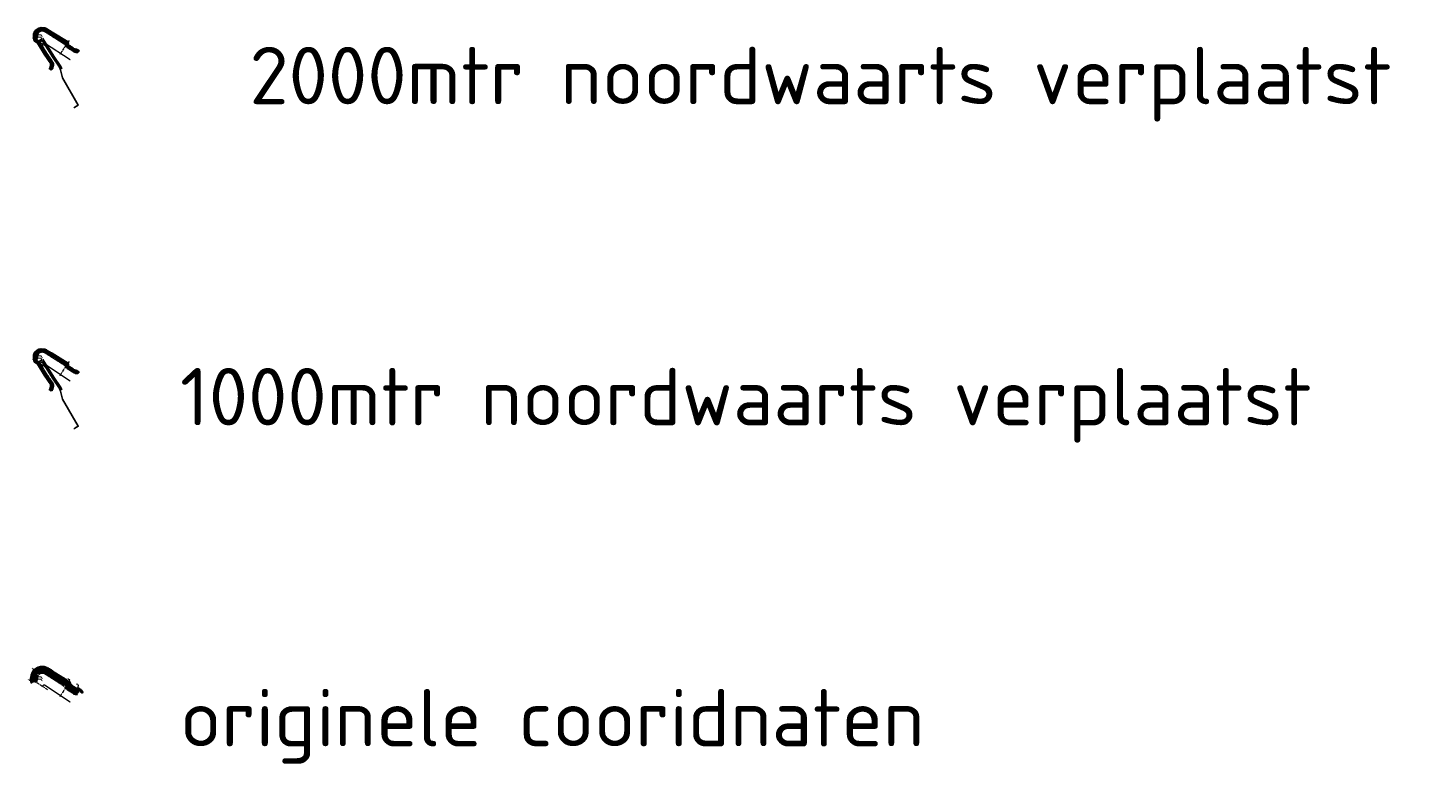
# Model space of a CAD drawing. Header units: metres. Extents: x 66122 to 70481, y 402415 to 404713.
import ezdxf
from ezdxf.enums import TextEntityAlignment as Align

# ---------------------------------------------------------------- set-up
doc = ezdxf.new("R2010")
doc.units = ezdxf.units.M
for name, pattern in [('CENTER2', [28.575, 19.05, -3.175, 3.175, -3.175]), ('HIDDEN', [0.375, 0.25, -0.125]), ('SECTIEGRENS', [10.5, 5, -1, 0.5, -1, 0.5, -1, 0.5, -1])]:
    doc.linetypes.add(name, pattern=pattern)
for name, color, linetype, lineweight in [('maatvoering-leadr', 7, 'Continuous', 30), ('Plts-Dwarsprofiel', 5, 'CENTER2', 70), ('TM-Dieptelijnen', 1, 'HIDDEN', 0), ('TM-Glooiing', 4, 'Continuous', 50), ('TM-Invloedsgebied', 1, 'Continuous', 18), ('TM-invloedsgrens', 6, 'SECTIEGRENS', 20), ('TM-Kreukelberm', 3, 'Continuous', 50), ('TM-Maatlijnen', 1, 'Continuous', 13), ('TM-Verharding', 2, 'Continuous', 50)]:
    doc.layers.add(name, color=color, linetype=linetype, lineweight=lineweight)
doc.styles.add('ISO', font='isocp.shx', dxfattribs={"height": 2.5})
doc.styles.add('StagCAD', font='StagCAD.ttf')
doc.styles.get("Standard").update_dxf_attribs({"font": 'isocpeur.ttf'})
doc.dimstyles.new('leader 1_1000', dxfattribs={"dimtxt": 2.5, "dimasz": 3, "dimexe": 0, "dimexo": 0, "dimgap": 1, "dimtad": 1, "dimrnd": 0.001, "dimzin": 1, "dimdsep": 46, "dimtxsty": 'StagCAD', "dimblk1": 'RAD_PIJL', "dimblk2": 'RAD_PIJL', "dimsah": 1, "dimcen": 0.09, "dimse1": 1, "dimse2": 1, "dimclrd": 1, "dimclre": 1, "dimclrt": 7, "dimazin": 0, "dimtfac": 1, "dimtix": 1, "dimtmove": 0, "dimatfit": 0, "dimfxl": 1, "dimtvp": 0.83, "dimtolj": 1, "dimtzin": 0, "dimlwd": 15, "dimarcsym": 0})

# ---------------------------------------------------------------- blocks, each defined once
blk = doc.blocks.new('B')
at = {"layer": 'TM-Verharding'}
blk.add_lwpolyline([(0.8, 0.1), (0.1, 0.1, 1), (0.1, -0.1), (0.8, -0.1, 1)], format="xyb", close=True, dxfattribs=at)
blk = doc.blocks.new('ppuntje')
blk.add_lwpolyline([(0, 0, 0, 1.25, 0), (3, 0, 2, 2, 0)], format="xyseb")
blk = doc.blocks.new('RAD_PIJL')
at = {"color": 1, "linetype": 'Continuous'}
blk.add_solid([(-2.8, -0.8), (-2.8, 0.8), (0, 0)], dxfattribs=at)
blk = doc.blocks.new('punt')
at = {"layer": 'Plts-Dwarsprofiel', "linetype": 'Continuous', "lineweight": 35, "ltscale": 0.5, "const_width": 1.25}
blk.add_lwpolyline([(-0.625, 0, 1), (0.625, 0, 1)], format="xyb", close=True, dxfattribs=at)
blk = doc.blocks.new('*U9')
at = {"layer": 'TM-invloedsgrens', "flags": 128}
blk.add_lwpolyline([(-35, 0), (0, 0), (74.4, 0)], dxfattribs=at)
at = {"layer": 'TM-invloedsgrens', "color": 3, "lineweight": 35, "style": 'ISO', "width": 0.9}
blk.add_attdef('METRSCH-LZ', text='', height=3, rotation=180, dxfattribs=at).set_placement((-28, 0), align=Align.BOTTOM_LEFT)

msp = doc.modelspace()

# ---------------------------------------------------------------- linework, layer by layer
at = {"color": 2}
for points, elevation in [([(66227.4, 404585.7), (66224.4, 404592.9), (66202.2, 404625.4), (66178.3, 404663.8), (66168.2, 404680.5), (66154.7, 404673)], -3.8), ([(66264.6, 404464), (66268, 404466.2), (66278.5, 404472.8), (66229.3, 404557.4), (66223.4, 404582.2), (66220, 404590.5), (66198, 404622.7), (66174, 404661.2), (66166.4, 404673.8), (66157.1, 404666.6)], -4.3), ([(66227.4, 403585.7), (66224.4, 403592.9), (66202.2, 403625.4), (66178.3, 403663.8), (66168.2, 403680.5), (66154.7, 403673)], -3.8), ([(66264.6, 403464), (66268, 403466.2), (66278.5, 403472.8), (66229.3, 403557.4), (66223.4, 403582.2), (66220, 403590.5), (66198, 403622.7), (66174, 403661.2), (66166.4, 403673.8), (66157.1, 403666.6)], -4.3)]:
    msp.add_lwpolyline(points, dxfattribs=dict(at, elevation=elevation))
at = {"layer": 'TM-Dieptelijnen', "elevation": -3.6}
for points in [[(66276.6, 404639.3, -0.188159), (66262.6, 404642.1), (66246.5, 404652.5, -0.165931), (66238.7, 404662.4), (66176.4, 404702.2, 0.318171), (66154.8, 404701.1, 0.179495), (66150.9, 404694.8), (66149.2, 404686.2, 0.058942), (66149.1, 404684.3, 0.003861), (66149.1, 404683.8, -0.151094), (66147.1, 404675.8, -0.151094)], [(66276.6, 403639.3, -0.188159), (66262.6, 403642.1), (66246.5, 403652.5, -0.165931), (66238.7, 403662.4), (66176.4, 403702.2, 0.318171), (66154.8, 403701.1, 0.179495), (66150.9, 403694.8), (66149.2, 403686.2, 0.058942), (66149.1, 403684.3, 0.003861), (66149.1, 403683.8, -0.151094), (66147.1, 403675.8, -0.151094)], [(66276.6, 402639.3, -0.188159), (66262.6, 402642.1), (66246.5, 402652.5, -0.165931), (66238.7, 402662.4), (66176.4, 402702.2, 0.318171), (66154.8, 402701.1, 0.179495), (66150.9, 402694.8), (66149.2, 402686.2, 0.058942), (66149.1, 402684.3, 0.003861), (66149.1, 402683.8, -0.151094), (66147.1, 402675.8, -0.151094)]]:
    msp.add_lwpolyline(points, format="xyb", dxfattribs=at)
at = {"layer": 'TM-Dieptelijnen', "linetype": 'HIDDEN', "lineweight": 0, "ltscale": 2, "elevation": -3.8}
for points in [[(66276.9, 404637.3, -0.188159), (66261.6, 404640.4), (66245.5, 404650.8, -0.157596), (66237.1, 404661.1), (66175.3, 404700.5, 0.318093), (66156, 404699.5, 0.179495), (66152.9, 404694.4), (66151.2, 404685.8, 0.058942), (66151.1, 404684.4, 0.003923), (66151.1, 404683.9, -0.15451), (66148.7, 404674.6, -0.15451)], [(66276.9, 403637.3, -0.188159), (66261.6, 403640.4), (66245.5, 403650.8, -0.157596), (66237.1, 403661.1), (66175.3, 403700.5, 0.318093), (66156, 403699.5, 0.179495), (66152.9, 403694.4), (66151.2, 403685.8, 0.058942), (66151.1, 403684.4, 0.003923), (66151.1, 403683.9, -0.15451), (66148.7, 403674.6, -0.15451)], [(66276.9, 402637.3, -0.188159), (66261.6, 402640.4), (66245.5, 402650.8, -0.157596), (66237.1, 402661.1), (66175.3, 402700.5, 0.318093), (66156, 402699.5, 0.179495), (66152.9, 402694.4), (66151.2, 402685.8, 0.058942), (66151.1, 402684.4, 0.003923), (66151.1, 402683.9, -0.15451), (66148.7, 402674.6, -0.15451)]]:
    msp.add_lwpolyline(points, format="xyb", dxfattribs=at)
at = {"layer": 'TM-Glooiing'}
for p, q in [((66136.9, 402682.1), (66139, 402678.6)), ((66275.5, 402654.3), (66274.8, 402654.1))]:
    msp.add_line(p, q, dxfattribs=at)
for points in [[(66190.1, 404583.6), (66193.3, 404588), (66195.2, 404595.7), (66195.3, 404602.9), (66174.6, 404632.5), (66153.8, 404667), (66143.8, 404674.1), (66141.8, 404683.7), (66142.5, 404693.9), (66146.9, 404703.7), (66155.4, 404710.3), (66162.6, 404712.2), (66173.9, 404711), (66178.1, 404709.1), (66194.7, 404699.1), (66244.9, 404668.5), (66242.2, 404662), (66260.2, 404650.1), (66260.2, 404647.1), (66263, 404646.3), (66275.4, 404643.6), (66279.6, 404640.3)], [(66190.1, 403583.6), (66193.3, 403588), (66195.2, 403595.7), (66195.3, 403602.9), (66174.6, 403632.5), (66153.8, 403667), (66143.8, 403674.1), (66141.8, 403683.7), (66142.5, 403693.9), (66146.9, 403703.7), (66155.4, 403710.3), (66162.6, 403712.2), (66173.9, 403711), (66178.1, 403709.1), (66194.7, 403699.1), (66244.9, 403668.5), (66242.2, 403662), (66260.2, 403650.1), (66260.2, 403647.1), (66263, 403646.3), (66275.4, 403643.6), (66279.6, 403640.3)], [(66247.4, 402675.9), (66241, 402680), (66185, 402715.8)], [(66132.6, 402679.5), (66136.6, 402681.9), (66136.6, 402681.9), (66136.9, 402682.1)], [(66139.8, 402680.4), (66139.8, 402679.9)], [(66271.1, 402654.8), (66254.7, 402665.3)]]:
    msp.add_lwpolyline(points, dxfattribs=at)
for points in [[(66185, 402715.8, 0.318322), (66144.8, 402713.7, 0.179495), (66135.1, 402697.8), (66132.9, 402686.2, 0.062681), (66132.5, 402681.3), (66132.6, 402679.5)], [(66180.7, 402709, 0.318322), (66149.8, 402707.4, 0.179495), (66143, 402696.3), (66141.3, 402687.8, 0.058942), (66141, 402684, 0.003612), (66141.1, 402683.4, -0.231521), (66139, 402678.6, -0.224506)], [(66280.4, 402646.2, 0.248773), (66275.8, 402647.4, -0.202941), (66267, 402648.9), (66250.9, 402659.3, -0.166861), (66246.3, 402665.1, 0.167587), (66243.1, 402669.1), (66180.7, 402709.1)], [(66254.7, 402665.3, -0.199693), (66252.5, 402668.4), (66251.9, 402671.3, 0.199693), (66249.7, 402674.4), (66247.4, 402675.9)]]:
    msp.add_lwpolyline(points, format="xyb", dxfattribs=at)
for centre, radius, start, end in [((66273.8, 402659), 5, 237.3948, 282.2227), ((66277, 402647.4), 7, 46.8562, 102.2227)]:
    msp.add_arc(centre, radius, start, end, dxfattribs=at)
for points in [[(66278.6, 404639), (66277.8, 404639.6), (66276.9, 404640.3), (66276.9, 404640.4), (66276.9, 404640.5), (66276.5, 404640.9), (66276.1, 404641.2), (66276.1, 404641.2), (66276.1, 404641.2), (66275.7, 404641.8), (66275.3, 404642.5), (66275.2, 404642.7), (66275.1, 404642.9), (66274.8, 404643), (66274.6, 404643.1), (66274.5, 404643.1), (66274.5, 404643.1), (66274.3, 404643.2), (66274.1, 404643.3), (66273.8, 404643.4), (66273.4, 404643.5), (66273.4, 404643.5), (66273.4, 404643.5), (66272.9, 404643.6), (66272.4, 404643.7), (66272.3, 404643.8), (66272.3, 404643.8), (66271.8, 404643.9), (66271.3, 404644), (66271.3, 404644), (66271.2, 404644), (66270.7, 404644.1), (66270.3, 404644.2), (66270.2, 404644.3), (66270.1, 404644.3), (66269.7, 404644.4), (66269.2, 404644.5), (66268.8, 404644.6), (66268.3, 404644.7), (66268.2, 404644.7), (66268.2, 404644.7), (66267.7, 404644.8), (66267.2, 404644.9), (66267.1, 404644.9), (66267.1, 404644.9), (66266.5, 404645), (66266, 404645.1), (66266, 404645.1), (66266, 404645.1), (66265.9, 404645.1), (66265.9, 404645.1), (66265.4, 404645.1), (66264.9, 404645.2), (66264.8, 404645.2), (66264.7, 404645.2), (66264.6, 404645.2), (66264.6, 404645.2), (66263.7, 404645.2), (66262.8, 404645.2), (66262.8, 404645.2), (66262.7, 404645.2), (66261.8, 404645.4), (66260.9, 404645.6), (66260.4, 404645.8), (66259.9, 404646), (66259.3, 404646.1), (66259.2, 404646.7), (66259.2, 404646.9), (66259.2, 404647.1), (66259.5, 404648), (66259.8, 404649), (66259.8, 404649.4), (66259.8, 404649.8), (66254.5, 404653.1), (66249.1, 404656.5), (66248.7, 404656.7), (66248.3, 404657), (66248.3, 404657), (66248.2, 404657.1), (66247.8, 404657.3), (66247.3, 404657.6), (66247.3, 404657.6), (66247.3, 404657.6), (66246.8, 404657.9), (66246.3, 404658.2), (66246.3, 404658.2), (66246.3, 404658.2), (66246.2, 404658.2), (66246.1, 404658.3), (66245.7, 404658.5), (66245.3, 404658.7), (66245.1, 404658.7), (66245, 404658.8), (66244.6, 404658.9), (66244.2, 404659.1), (66243.8, 404659.2), (66243.4, 404659.3), (66243.2, 404659.4), (66243, 404659.5), (66242.6, 404659.6), (66242.2, 404659.7), (66242.2, 404659.7), (66242.2, 404659.7), (66242.2, 404659.7), (66242.2, 404659.7), (66241.7, 404660), (66241.1, 404660.3), (66241.1, 404660.3), (66241, 404660.4), (66241, 404660.4), (66240.9, 404660.5), (66240.9, 404660.5), (66240.9, 404660.5), (66240.5, 404660.8), (66240.3, 404661.4), (66240.1, 404662.1), (66240.4, 404662.7), (66240.4, 404662.8), (66240.4, 404662.8), (66240.5, 404662.9), (66240.5, 404663.1), (66240.5, 404663.1), (66240.5, 404663.2), (66240.5, 404663.2), (66240.5, 404663.2), (66240.5, 404663.2), (66240.5, 404663.2), (66240.7, 404663.5), (66240.8, 404663.7), (66240.9, 404663.9), (66241, 404664), (66241.4, 404664.6), (66241.8, 404665.3), (66241.8, 404665.3), (66241.9, 404665.3), (66241.9, 404665.4), (66241.9, 404665.4), (66242.1, 404666), (66242.3, 404666.5), (66242.4, 404667, -0.8), (66242.6, 404667.4, -1.6), (66242.5, 404667.5, -0.8), (66242.4, 404667.5), (66242.3, 404667.6), (66242.2, 404667.7), (66217.9, 404682.4), (66193.6, 404697.2), (66186.1, 404701.6), (66178.7, 404705.9), (66178.7, 404705.9), (66178.7, 404706), (66178.1, 404706.3), (66177.5, 404706.6), (66177.5, 404706.6), (66177.5, 404706.7), (66177.2, 404706.8), (66176.9, 404707), (66176.6, 404707.1), (66176.3, 404707.3), (66176.3, 404707.3), (66176.3, 404707.3), (66175.7, 404707.5), (66175.1, 404707.8), (66175.1, 404707.8), (66175, 404707.8), (66174.5, 404708.1), (66173.9, 404708.4), (66173.8, 404708.4), (66173.8, 404708.4), (66173.5, 404708.6), (66173.2, 404708.7), (66172.9, 404708.7), (66172.5, 404708.7), (66172.5, 404708.7), (66172.5, 404708.7), (66171.9, 404708.8), (66171.3, 404708.8), (66171.2, 404708.8), (66171.2, 404708.8), (66171.1, 404708.8), (66171.1, 404708.8), (66170.5, 404708.9), (66169.9, 404708.9), (66169.8, 404708.9), (66169.7, 404708.9), (66169.1, 404709), (66168.5, 404709), (66168.5, 404709.1), (66168.4, 404709.1), (66167.8, 404709.1), (66167.2, 404709.2), (66167.1, 404709.2), (66167.1, 404709.2), (66166.7, 404709.3), (66166.4, 404709.4), (66166.1, 404709.4), (66165.8, 404709.4), (66165.8, 404709.4), (66165.8, 404709.4), (66165.1, 404709.5), (66164.5, 404709.6), (66164.4, 404709.6), (66164.4, 404709.6), (66163.8, 404709.7), (66163.2, 404709.8), (66163.1, 404709.8), (66163, 404709.8), (66162.9, 404709.9), (66162.8, 404709.9), (66162.8, 404709.8), (66162.7, 404709.8), (66162.2, 404709.7), (66161.6, 404709.5), (66161.5, 404709.5), (66161.4, 404709.4), (66160.9, 404709.3), (66160.3, 404709.1), (66160.2, 404709.1), (66160.1, 404709.1), (66159.6, 404708.9), (66159, 404708.7), (66158.9, 404708.7), (66158.8, 404708.7), (66158.2, 404708.5), (66157.7, 404708.4), (66157.5, 404708.3), (66157.4, 404708.3), (66156.9, 404708.2), (66156.5, 404708.1), (66156.4, 404708), (66156.4, 404708), (66156.3, 404707.9), (66156.1, 404707.8), (66155.7, 404707.4), (66155.2, 404707.1), (66155.2, 404707), (66155.1, 404707), (66154.6, 404706.6), (66154.1, 404706.2), (66154.1, 404706.2), (66154, 404706.1), (66153.5, 404705.7), (66153, 404705.4), (66153, 404705.3), (66153, 404705.3), (66152.5, 404705), (66152.1, 404704.6), (66152, 404704.6), (66152, 404704.6), (66152, 404704.6), (66152, 404704.6), (66151.5, 404704.3), (66151.1, 404703.9), (66151.1, 404703.9), (66151.1, 404703.9), (66150.6, 404703.6), (66150.2, 404703.3), (66150.2, 404703.3), (66150.1, 404703.2), (66149.7, 404702.9), (66149.3, 404702.7), (66149.2, 404702.6), (66149.1, 404702.5), (66148.9, 404702.4), (66148.7, 404702.2), (66148.6, 404702), (66148.5, 404701.9), (66148.5, 404701.8), (66148.4, 404701.6), (66148.2, 404701.2), (66148, 404700.8), (66148, 404700.7), (66148, 404700.6), (66147.8, 404700.2), (66147.6, 404699.8), (66147.5, 404699.7), (66147.5, 404699.6), (66147.3, 404699.2), (66147.1, 404698.8), (66147, 404698.7), (66147, 404698.6), (66146.8, 404698.2), (66146.6, 404697.8), (66146.6, 404697.7), (66146.5, 404697.6), (66146.4, 404697.5), (66146.4, 404697.4), (66146.2, 404697), (66146, 404696.6), (66145.9, 404696.5), (66145.8, 404696.3), (66145.7, 404696.1), (66145.6, 404695.8), (66144.9, 404694.6), (66144.3, 404693.4), (66144.1, 404690.4), (66143.8, 404687.3), (66143.8, 404687.1), (66143.8, 404686.9), (66143.8, 404686.6), (66143.7, 404686.2), (66143.7, 404686.1), (66143.7, 404685.9), (66143.7, 404685.5), (66143.6, 404685.2), (66143.6, 404685), (66143.6, 404684.8), (66143.6, 404684.5), (66143.5, 404684.2), (66143.5, 404684.1), (66143.5, 404684.1), (66143.5, 404684), (66143.5, 404683.9), (66143.5, 404683.8), (66143.5, 404683.8), (66143.5, 404683.6), (66143.5, 404683.5), (66143.6, 404683.2), (66143.7, 404682.9), (66143.7, 404682.8), (66143.7, 404682.7), (66143.8, 404682.4), (66143.9, 404682), (66143.9, 404681.9), (66143.9, 404681.9), (66144.1, 404681.5), (66144.2, 404681.1), (66144.2, 404681.1), (66144.2, 404681), (66144.3, 404680.6), (66144.4, 404680.1), (66144.4, 404680.1), (66144.5, 404680.1), (66144.5, 404680.1), (66144.5, 404680.1), (66144.7, 404679.6), (66145, 404679.1), (66145.2, 404678.8), (66145.4, 404678.4), (66145.5, 404678.2), (66145.6, 404678.1), (66145.7, 404677.9), (66145.9, 404677.7), (66145.9, 404677.7), (66145.9, 404677.7), (66146, 404677.1), (66146.2, 404676.5), (66146.2, 404676.4), (66146.2, 404676.3), (66146.3, 404676.2), (66146.3, 404676.1), (66146.4, 404675.8), (66146.5, 404675.6), (66149.5, 404673.2), (66152.6, 404670.9), (66152.9, 404670.7), (66153.1, 404670.5), (66153.4, 404670.2), (66153.7, 404670), (66154.4, 404669.5), (66155.2, 404668.9), (66155.6, 404668.6), (66155.9, 404668.2), (66156, 404668.1), (66156.1, 404667.9), (66156.4, 404667.5), (66156.7, 404667.2), (66156.9, 404666.9), (66157.1, 404666.6), (66167, 404650.3), (66177, 404634), (66187.2, 404619.2), (66197.3, 404604.4), (66197.4, 404604.3), (66197.5, 404604.1), (66197.8, 404603.6), (66197.8, 404602.9), (66197.8, 404602.6), (66197.8, 404602.3), (66197.8, 404601.6), (66197.8, 404601), (66197.8, 404600.1), (66197.8, 404599.2), (66197.8, 404598.5), (66197.8, 404597.7), (66197.8, 404597), (66197.8, 404596.2), (66197.8, 404596), (66197.8, 404595.7), (66197.8, 404595.4), (66197.7, 404595.1), (66196.8, 404591.3), (66195.8, 404587.4), (66195.7, 404586.9), (66195.4, 404586.5), (66194.3, 404585), (66193.3, 404583.5)], [(66278.6, 403639), (66277.8, 403639.6), (66276.9, 403640.3), (66276.9, 403640.4), (66276.9, 403640.5), (66276.5, 403640.9), (66276.1, 403641.2), (66276.1, 403641.2), (66276.1, 403641.2), (66275.7, 403641.8), (66275.3, 403642.5), (66275.2, 403642.7), (66275.1, 403642.9), (66274.8, 403643), (66274.6, 403643.1), (66274.5, 403643.1), (66274.5, 403643.1), (66274.3, 403643.2), (66274.1, 403643.3), (66273.8, 403643.4), (66273.4, 403643.5), (66273.4, 403643.5), (66273.4, 403643.5), (66272.9, 403643.6), (66272.4, 403643.7), (66272.3, 403643.8), (66272.3, 403643.8), (66271.8, 403643.9), (66271.3, 403644), (66271.3, 403644), (66271.2, 403644), (66270.7, 403644.1), (66270.3, 403644.2), (66270.2, 403644.3), (66270.1, 403644.3), (66269.7, 403644.4), (66269.2, 403644.5), (66268.8, 403644.6), (66268.3, 403644.7), (66268.2, 403644.7), (66268.2, 403644.7), (66267.7, 403644.8), (66267.2, 403644.9), (66267.1, 403644.9), (66267.1, 403644.9), (66266.5, 403645), (66266, 403645.1), (66266, 403645.1), (66266, 403645.1), (66265.9, 403645.1), (66265.9, 403645.1), (66265.4, 403645.1), (66264.9, 403645.2), (66264.8, 403645.2), (66264.7, 403645.2), (66264.6, 403645.2), (66264.6, 403645.2), (66263.7, 403645.2), (66262.8, 403645.2), (66262.8, 403645.2), (66262.7, 403645.2), (66261.8, 403645.4), (66260.9, 403645.6), (66260.4, 403645.8), (66259.9, 403646), (66259.3, 403646.1), (66259.2, 403646.7), (66259.2, 403646.9), (66259.2, 403647.1), (66259.5, 403648), (66259.8, 403649), (66259.8, 403649.4), (66259.8, 403649.8), (66254.5, 403653.1), (66249.1, 403656.5), (66248.7, 403656.7), (66248.3, 403657), (66248.3, 403657), (66248.2, 403657.1), (66247.8, 403657.3), (66247.3, 403657.6), (66247.3, 403657.6), (66247.3, 403657.6), (66246.8, 403657.9), (66246.3, 403658.2), (66246.3, 403658.2), (66246.3, 403658.2), (66246.2, 403658.2), (66246.1, 403658.3), (66245.7, 403658.5), (66245.3, 403658.7), (66245.1, 403658.7), (66245, 403658.8), (66244.6, 403658.9), (66244.2, 403659.1), (66243.8, 403659.2), (66243.4, 403659.3), (66243.2, 403659.4), (66243, 403659.5), (66242.6, 403659.6), (66242.2, 403659.7), (66242.2, 403659.7), (66242.2, 403659.7), (66242.2, 403659.7), (66242.2, 403659.7), (66241.7, 403660), (66241.1, 403660.3), (66241.1, 403660.3), (66241, 403660.4), (66241, 403660.4), (66240.9, 403660.5), (66240.9, 403660.5), (66240.9, 403660.5), (66240.5, 403660.8), (66240.3, 403661.4), (66240.1, 403662.1), (66240.4, 403662.7), (66240.4, 403662.8), (66240.4, 403662.8), (66240.5, 403662.9), (66240.5, 403663.1), (66240.5, 403663.1), (66240.5, 403663.2), (66240.5, 403663.2), (66240.5, 403663.2), (66240.5, 403663.2), (66240.5, 403663.2), (66240.7, 403663.5), (66240.8, 403663.7), (66240.9, 403663.9), (66241, 403664), (66241.4, 403664.6), (66241.8, 403665.3), (66241.8, 403665.3), (66241.9, 403665.3), (66241.9, 403665.4), (66241.9, 403665.4), (66242.1, 403666), (66242.3, 403666.5), (66242.4, 403667, -0.8), (66242.6, 403667.4, -1.6), (66242.5, 403667.5, -0.8), (66242.4, 403667.5), (66242.3, 403667.6), (66242.2, 403667.7), (66217.9, 403682.4), (66193.6, 403697.2), (66186.1, 403701.6), (66178.7, 403705.9), (66178.7, 403705.9), (66178.7, 403706), (66178.1, 403706.3), (66177.5, 403706.6), (66177.5, 403706.6), (66177.5, 403706.7), (66177.2, 403706.8), (66176.9, 403707), (66176.6, 403707.1), (66176.3, 403707.3), (66176.3, 403707.3), (66176.3, 403707.3), (66175.7, 403707.5), (66175.1, 403707.8), (66175.1, 403707.8), (66175, 403707.8), (66174.5, 403708.1), (66173.9, 403708.4), (66173.8, 403708.4), (66173.8, 403708.4), (66173.5, 403708.6), (66173.2, 403708.7), (66172.9, 403708.7), (66172.5, 403708.7), (66172.5, 403708.7), (66172.5, 403708.7), (66171.9, 403708.8), (66171.3, 403708.8), (66171.2, 403708.8), (66171.2, 403708.8), (66171.1, 403708.8), (66171.1, 403708.8), (66170.5, 403708.9), (66169.9, 403708.9), (66169.8, 403708.9), (66169.7, 403708.9), (66169.1, 403709), (66168.5, 403709), (66168.5, 403709.1), (66168.4, 403709.1), (66167.8, 403709.1), (66167.2, 403709.2), (66167.1, 403709.2), (66167.1, 403709.2), (66166.7, 403709.3), (66166.4, 403709.4), (66166.1, 403709.4), (66165.8, 403709.4), (66165.8, 403709.4), (66165.8, 403709.4), (66165.1, 403709.5), (66164.5, 403709.6), (66164.4, 403709.6), (66164.4, 403709.6), (66163.8, 403709.7), (66163.2, 403709.8), (66163.1, 403709.8), (66163, 403709.8), (66162.9, 403709.9), (66162.8, 403709.9), (66162.8, 403709.8), (66162.7, 403709.8), (66162.2, 403709.7), (66161.6, 403709.5), (66161.5, 403709.5), (66161.4, 403709.4), (66160.9, 403709.3), (66160.3, 403709.1), (66160.2, 403709.1), (66160.1, 403709.1), (66159.6, 403708.9), (66159, 403708.7), (66158.9, 403708.7), (66158.8, 403708.7), (66158.2, 403708.5), (66157.7, 403708.4), (66157.5, 403708.3), (66157.4, 403708.3), (66156.9, 403708.2), (66156.5, 403708.1), (66156.4, 403708), (66156.4, 403708), (66156.3, 403707.9), (66156.1, 403707.8), (66155.7, 403707.4), (66155.2, 403707.1), (66155.2, 403707), (66155.1, 403707), (66154.6, 403706.6), (66154.1, 403706.2), (66154.1, 403706.2), (66154, 403706.1), (66153.5, 403705.7), (66153, 403705.4), (66153, 403705.3), (66153, 403705.3), (66152.5, 403705), (66152.1, 403704.6), (66152, 403704.6), (66152, 403704.6), (66152, 403704.6), (66152, 403704.6), (66151.5, 403704.3), (66151.1, 403703.9), (66151.1, 403703.9), (66151.1, 403703.9), (66150.6, 403703.6), (66150.2, 403703.3), (66150.2, 403703.3), (66150.1, 403703.2), (66149.7, 403702.9), (66149.3, 403702.7), (66149.2, 403702.6), (66149.1, 403702.5), (66148.9, 403702.4), (66148.7, 403702.2), (66148.6, 403702), (66148.5, 403701.9), (66148.5, 403701.8), (66148.4, 403701.6), (66148.2, 403701.2), (66148, 403700.8), (66148, 403700.7), (66148, 403700.6), (66147.8, 403700.2), (66147.6, 403699.8), (66147.5, 403699.7), (66147.5, 403699.6), (66147.3, 403699.2), (66147.1, 403698.8), (66147, 403698.7), (66147, 403698.6), (66146.8, 403698.2), (66146.6, 403697.8), (66146.6, 403697.7), (66146.5, 403697.6), (66146.4, 403697.5), (66146.4, 403697.4), (66146.2, 403697), (66146, 403696.6), (66145.9, 403696.5), (66145.8, 403696.3), (66145.7, 403696.1), (66145.6, 403695.8), (66144.9, 403694.6), (66144.3, 403693.4), (66144.1, 403690.4), (66143.8, 403687.3), (66143.8, 403687.1), (66143.8, 403686.9), (66143.8, 403686.6), (66143.7, 403686.2), (66143.7, 403686.1), (66143.7, 403685.9), (66143.7, 403685.5), (66143.6, 403685.2), (66143.6, 403685), (66143.6, 403684.8), (66143.6, 403684.5), (66143.5, 403684.2), (66143.5, 403684.1), (66143.5, 403684.1), (66143.5, 403684), (66143.5, 403683.9), (66143.5, 403683.8), (66143.5, 403683.8), (66143.5, 403683.6), (66143.5, 403683.5), (66143.6, 403683.2), (66143.7, 403682.9), (66143.7, 403682.8), (66143.7, 403682.7), (66143.8, 403682.4), (66143.9, 403682), (66143.9, 403681.9), (66143.9, 403681.9), (66144.1, 403681.5), (66144.2, 403681.1), (66144.2, 403681.1), (66144.2, 403681), (66144.3, 403680.6), (66144.4, 403680.1), (66144.4, 403680.1), (66144.5, 403680.1), (66144.5, 403680.1), (66144.5, 403680.1), (66144.7, 403679.6), (66145, 403679.1), (66145.2, 403678.8), (66145.4, 403678.4), (66145.5, 403678.2), (66145.6, 403678.1), (66145.7, 403677.9), (66145.9, 403677.7), (66145.9, 403677.7), (66145.9, 403677.7), (66146, 403677.1), (66146.2, 403676.5), (66146.2, 403676.4), (66146.2, 403676.3), (66146.3, 403676.2), (66146.3, 403676.1), (66146.4, 403675.8), (66146.5, 403675.6), (66149.5, 403673.2), (66152.6, 403670.9), (66152.9, 403670.7), (66153.1, 403670.5), (66153.4, 403670.2), (66153.7, 403670), (66154.4, 403669.5), (66155.2, 403668.9), (66155.6, 403668.6), (66155.9, 403668.2), (66156, 403668.1), (66156.1, 403667.9), (66156.4, 403667.5), (66156.7, 403667.2), (66156.9, 403666.9), (66157.1, 403666.6), (66167, 403650.3), (66177, 403634), (66187.2, 403619.2), (66197.3, 403604.4), (66197.4, 403604.3), (66197.5, 403604.1), (66197.8, 403603.6), (66197.8, 403602.9), (66197.8, 403602.6), (66197.8, 403602.3), (66197.8, 403601.6), (66197.8, 403601), (66197.8, 403600.1), (66197.8, 403599.2), (66197.8, 403598.5), (66197.8, 403597.7), (66197.8, 403597), (66197.8, 403596.2), (66197.8, 403596), (66197.8, 403595.7), (66197.8, 403595.4), (66197.7, 403595.1), (66196.8, 403591.3), (66195.8, 403587.4), (66195.7, 403586.9), (66195.4, 403586.5), (66194.3, 403585), (66193.3, 403583.5)]]:
    msp.add_rational_spline(points, [1, 1, 1, 1, 1, 1, 1, 1, 1, 1, 1, 1, 1, 1, 1, 1, 1, 1, 1, 1, 1, 1, 1, 1, 1, 1, 1, 1, 1, 1, 1, 1, 1, 1, 1, 1, 1, 1, 1, 1, 1, 1, 1, 1, 1, 1, 1, 1, 1, 1, 1, 1, 1, 1, 1, 1, 1, 1, 1, 0.998174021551, 1, 1, 1, 1, 1, 0.860681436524, 1, 0.983437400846, 1, 1, 1, 1, 1, 1, 1, 1, 1, 1, 1, 1, 1, 1, 1, 1, 1, 1, 1, 1, 1, 1, 1, 1, 1, 1, 1, 1, 1, 1, 1, 1, 1, 1, 1, 1, 1, 1, 1, 0.999395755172, 1, 0.999495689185, 1, 0.999971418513, 1, 0.954206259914, 1, 0.928905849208, 1, 1, 1, 1, 1, 1, 1, 1, 1, 1, 1, 1, 1, 1, 1, 1, 1, 1, 1, 1, 1, 1, 1, 1, 1, 1, 1, 1, 1, 1, 1, 1, 1, 1, 1, 1, 1, 1, 1, 1, 1, 1, 1, 1, 1, 1, 1, 1, 1, 1, 1, 1, 1, 1, 1, 1, 1, 1, 1, 1, 1, 1, 1, 1, 1, 1, 1, 1, 1, 1, 1, 1, 1, 1, 1, 1, 1, 1, 1, 1, 1, 1, 1, 1, 1, 1, 1, 1, 1, 1, 1, 1, 1, 1, 1, 1, 1, 1, 1, 1, 1, 1, 1, 1, 1, 1, 1, 1, 1, 1, 1, 1, 1, 1, 1, 1, 1, 1, 1, 1, 1, 1, 1, 1, 1, 1, 1, 1, 1, 1, 1, 1, 1, 1, 1, 1, 1, 1, 1, 1, 1, 1, 1, 1, 1, 1, 1, 1, 1, 1, 1, 1, 1, 1, 1, 1, 1, 1, 1, 1, 1, 1, 1, 1, 1, 1, 1, 1, 1, 1, 1, 1, 1, 1, 1, 1, 1, 1, 1, 1, 1, 1, 1, 1, 1, 1, 1, 1, 1, 1, 1, 1, 1, 1, 1, 1, 1, 1, 1, 1, 1, 1, 1, 1, 1, 1, 1, 1, 1, 1, 1, 1, 1, 1, 1, 1, 1, 1, 1, 1, 1, 1, 1, 1, 1, 1, 1, 1, 1, 1, 1, 1, 1, 1, 1, 1, 1, 1, 1, 1, 1, 1, 1, 1, 1, 0.978344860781, 1, 1, 1, 1, 1, 1, 1, 1, 1, 1, 1, 0.997771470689, 1, 0.971217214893, 1, 1, 1, 1, 1, 1, 1, 1, 1, 1, 1, 1, 1, 0.992807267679, 1, 1, 1, 0.981403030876, 1, 1, 1], degree=2, knots=[0, 0, 0, 1, 1, 2, 2, 3, 3, 4, 4, 5, 5, 6, 6, 7, 7, 8, 8, 9, 9, 10, 10, 11, 11, 12, 12, 13, 13, 14, 14, 15, 15, 16, 16, 17, 17, 18, 18, 19, 19, 20, 20, 21, 21, 22, 22, 23, 23, 24, 24, 25, 25, 26, 26, 27, 27, 28, 28, 29, 29, 29.120881, 29.120881, 30.120881, 30.120881, 31.120881, 31.120881, 32.189261, 32.189261, 32.553772, 32.553772, 33.553772, 33.553772, 34.553772, 34.553772, 35.553772, 35.553772, 36.553772, 36.553772, 37.553772, 37.553772, 38.553772, 38.553772, 39.553772, 39.553772, 40.553772, 40.553772, 41.553772, 41.553772, 42.553772, 42.553772, 43.553772, 43.553772, 44.553772, 44.553772, 45.553772, 45.553772, 46.553772, 46.553772, 47.553772, 47.553772, 48.553772, 48.553772, 49.553772, 49.553772, 50.553772, 50.553772, 51.553772, 51.553772, 51.623302, 51.623302, 51.686822, 51.686822, 51.701943, 51.701943, 52.309546, 52.309546, 53.068244, 53.068244, 54.068244, 54.068244, 55.068244, 55.068244, 56.068244, 56.068244, 57.068244, 57.068244, 58.068244, 58.068244, 59.068244, 59.068244, 60.068244, 60.068244, 61.068244, 61.068244, 62.068244, 62.068244, 63.068244, 63.068244, 64.068244, 64.068244, 65.068244, 65.068244, 66.068244, 66.068244, 67.068244, 67.068244, 68.068244, 68.068244, 69.068244, 69.068244, 70.068244, 70.068244, 71.068244, 71.068244, 72.068244, 72.068244, 73.068244, 73.068244, 74.068244, 74.068244, 75.068244, 75.068244, 76.068244, 76.068244, 77.068244, 77.068244, 78.068244, 78.068244, 79.068244, 79.068244, 80.068244, 80.068244, 81.068244, 81.068244, 82.068244, 82.068244, 83.068244, 83.068244, 84.068244, 84.068244, 85.068244, 85.068244, 86.068244, 86.068244, 87.068244, 87.068244, 88.068244, 88.068244, 89.068244, 89.068244, 90.068244, 90.068244, 91.068244, 91.068244, 92.068244, 92.068244, 93.068244, 93.068244, 94.068244, 94.068244, 95.068244, 95.068244, 96.068244, 96.068244, 97.068244, 97.068244, 98.068244, 98.068244, 99.068244, 99.068244, 100.068244, 100.068244, 101.068244, 101.068244, 102.068244, 102.068244, 103.068244, 103.068244, 104.068244, 104.068244, 105.068244, 105.068244, 106.068244, 106.068244, 107.068244, 107.068244, 108.068244, 108.068244, 109.068244, 109.068244, 110.068244, 110.068244, 111.068244, 111.068244, 112.068244, 112.068244, 113.068244, 113.068244, 114.068244, 114.068244, 115.068244, 115.068244, 116.068244, 116.068244, 117.068244, 117.068244, 118.068244, 118.068244, 119.068244, 119.068244, 120.068244, 120.068244, 121.068244, 121.068244, 122.068244, 122.068244, 123.068244, 123.068244, 124.068244, 124.068244, 125.068244, 125.068244, 126.068244, 126.068244, 127.068244, 127.068244, 128.068244, 128.068244, 129.068244, 129.068244, 130.068244, 130.068244, 131.068244, 131.068244, 132.068244, 132.068244, 133.068244, 133.068244, 134.068244, 134.068244, 135.068244, 135.068244, 136.068244, 136.068244, 137.068244, 137.068244, 138.068244, 138.068244, 139.068244, 139.068244, 140.068244, 140.068244, 141.068244, 141.068244, 142.068244, 142.068244, 143.068244, 143.068244, 144.068244, 144.068244, 145.068244, 145.068244, 146.068244, 146.068244, 147.068244, 147.068244, 148.068244, 148.068244, 149.068244, 149.068244, 150.068244, 150.068244, 151.068244, 151.068244, 152.068244, 152.068244, 153.068244, 153.068244, 154.068244, 154.068244, 155.068244, 155.068244, 156.068244, 156.068244, 157.068244, 157.068244, 158.068244, 158.068244, 159.068244, 159.068244, 160.068244, 160.068244, 161.068244, 161.068244, 162.068244, 162.068244, 163.068244, 163.068244, 164.068244, 164.068244, 165.068244, 165.068244, 166.068244, 166.068244, 167.068244, 167.068244, 168.068244, 168.068244, 169.068244, 169.068244, 170.068244, 170.068244, 171.068244, 171.068244, 172.068244, 172.068244, 173.068244, 173.068244, 174.068244, 174.068244, 175.068244, 175.068244, 175.485221, 175.485221, 176.485221, 176.485221, 177.485221, 177.485221, 178.485221, 178.485221, 179.485221, 179.485221, 180.485221, 180.485221, 180.618769, 180.618769, 181.099784, 181.099784, 182.099784, 182.099784, 183.099784, 183.099784, 184.099784, 184.099784, 185.099784, 185.099784, 186.099784, 186.099784, 187.099784, 187.099784, 187.339806, 187.339806, 188.339806, 188.339806, 188.726121, 188.726121, 189.726121, 189.726121, 189.726121], dxfattribs=at)
at = {"layer": 'TM-invloedsgrens'}
for p, q in [((66249.7, 404674.4), (66220.8, 404630.1)), ((66249.7, 403674.4), (66220.8, 403630.1)), ((66249.7, 402674.4), (66220.8, 402630.1))]:
    msp.add_line(p, q, dxfattribs=at)
at = {"layer": 'TM-Kreukelberm'}
msp.add_line((66139, 402678.6), (66140.6, 402676), dxfattribs=at)
for points, elevation in [([(66166.3, 404709.4, 0.168234), (66152.1, 404704.4, 0.179495), (66146.7, 404695.6), (66145.1, 404687, 0.058942), (66144.9, 404684.1, 0.003733), (66144.9, 404683.6, -0.090279), (66144.4, 404680.1)], -1.9), ([(66149, 404702.4, 0.014813), (66148.4, 404701.7)], -1.1), ([(66241.8, 404665.3, 0.063137), (66241, 404665.9), (66178.6, 404705.8, 0.087312), (66171.3, 404708.8)], -1.9), ([(66146.3, 404697.2, 0.023482), (66145.9, 404695.7), (66144.3, 404687.2, 0.058942), (66144, 404684.1, 0.003708), (66144.1, 404683.5, -0.04987), (66144, 404681.8)], -1.1), ([(66242.1, 404666.1, 0.0405), (66241.5, 404666.6), (66195.5, 404696)], -1.1), ([(66259.8, 404649), (66248.9, 404656, -0.058551), (66246.1, 404658.3)], -1.9), ([(66274.2, 404643.3, -0.141525), (66265.9, 404645.1)], -1.9), ([(66166.3, 403709.4, 0.168234), (66152.1, 403704.4, 0.179495), (66146.7, 403695.6), (66145.1, 403687, 0.058942), (66144.9, 403684.1, 0.003733), (66144.9, 403683.6, -0.090279), (66144.4, 403680.1)], -1.9), ([(66149, 403702.4, 0.014813), (66148.4, 403701.7)], -1.1), ([(66241.8, 403665.3, 0.063137), (66241, 403665.9), (66178.6, 403705.8, 0.087312), (66171.3, 403708.8)], -1.9), ([(66146.3, 403697.2, 0.023482), (66145.9, 403695.7), (66144.3, 403687.2, 0.058942), (66144, 403684.1, 0.003708), (66144.1, 403683.5, -0.04987), (66144, 403681.8)], -1.1), ([(66242.1, 403666.1, 0.0405), (66241.5, 403666.6), (66195.5, 403696)], -1.1), ([(66259.8, 403649), (66248.9, 403656, -0.058551), (66246.1, 403658.3)], -1.9), ([(66274.2, 403643.3, -0.141525), (66265.9, 403645.1)], -1.9)]:
    msp.add_lwpolyline(points, format="xyb", dxfattribs=dict(at, elevation=elevation))
msp.add_lwpolyline([(66278.3, 402644, 0.248773), (66276.5, 402644.4, -0.202941), (66265.4, 402646.4), (66249.3, 402656.7, -0.166861), (66243.5, 402664.1, 0.167587), (66241.5, 402666.6), (66179.1, 402706.5, 0.318322), (66151.6, 402705.1, 0.179495), (66145.9, 402695.7), (66144.3, 402687.2, 0.058942), (66144, 402684.1, 0.003708), (66144.1, 402683.5, -0.247163), (66140.6, 402676)], format="xyb", dxfattribs=at)
msp.add_arc((66277, 402642.5), 2, 47.23, 47.2386, dxfattribs=at)
at = {"layer": 'TM-Maatlijnen', "ltscale": 5}
for p, q in [((66168.1, 404661.8), (66168.7, 404664.1)), ((66253.1, 404613.6), (66173.2, 404665.8)), ((66168.1, 403661.8), (66168.7, 403664.1)), ((66253.1, 403613.6), (66173.2, 403665.8)), ((66168.1, 402661.8), (66168.7, 402664.1)), ((66253.1, 402613.6), (66173.2, 402665.8))]:
    msp.add_line(p, q, dxfattribs=at)
for centre in [(66171.6, 404663.3), (66171.6, 403663.3), (66171.6, 402663.3)]:
    msp.add_arc(centre, 3, 56.9169, 165.5286, dxfattribs=at)
at = {"layer": 'TM-Verharding'}
msp.add_lwpolyline([(66144.7, 402713.6, 0.177956), (66135.1, 402697.8), (66132.9, 402686.2, 0.062681), (66132.5, 402681.3), (66132.6, 402679.5)], format="xyb", dxfattribs=at)
msp.add_arc((66152.2, 402681.7), 19.6, 186.4816, 205.2206, dxfattribs=at)

# ---------------------------------------------------------------- block references
at = {"layer": 'Plts-Dwarsprofiel', "xscale": 0.5, "yscale": 0.5, "zscale": 0.5, "rotation": 348.0031746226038}
for p in [(66173.2, 404665.8), (66232.1, 404627.5), (66173.2, 403665.8), (66232.1, 403627.5), (66173.2, 402665.8), (66232.1, 402627.5)]:
    msp.add_blockref('punt', p, dxfattribs=at)
at = {"layer": 'TM-Invloedsgebied'}
for p, xscale, yscale, zscale, rotation in [((66168.1, 404661.8), -0.7500000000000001, -0.7500000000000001, -0.7500000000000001, 255.5285590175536), ((66223, 404633.4), 0.7499999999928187, 0.7499999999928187, 0.7499999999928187, 147.389615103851), ((66223, 404633.4), -0.7499999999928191, 0.7499999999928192, 0.7499999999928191, 146.917038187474), ((66253.1, 404613.6), 0.7499999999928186, 0.7499999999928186, 0.7499999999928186, 143.1399698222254), ((66253.1, 404613.6), -0.7499999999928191, 0.7499999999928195, 0.7499999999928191, 140.4549955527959), ((66168.1, 403661.8), -0.7500000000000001, -0.7500000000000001, -0.7500000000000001, 255.5285590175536), ((66223, 403633.4), 0.7499999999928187, 0.7499999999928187, 0.7499999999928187, 147.389615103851), ((66223, 403633.4), -0.7499999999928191, 0.7499999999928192, 0.7499999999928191, 146.917038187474), ((66253.1, 403613.6), 0.7499999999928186, 0.7499999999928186, 0.7499999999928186, 143.1399698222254), ((66253.1, 403613.6), -0.7499999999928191, 0.7499999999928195, 0.7499999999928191, 140.4549955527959), ((66168.1, 402661.8), -0.7500000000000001, -0.7500000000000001, -0.7500000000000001, 255.5285590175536), ((66223, 402633.4), 0.7499999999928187, 0.7499999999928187, 0.7499999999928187, 147.389615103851), ((66223, 402633.4), -0.7499999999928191, 0.7499999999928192, 0.7499999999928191, 146.917038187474), ((66253.1, 402613.6), 0.7499999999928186, 0.7499999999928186, 0.7499999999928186, 143.1399698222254), ((66253.1, 402613.6), -0.7499999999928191, 0.7499999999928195, 0.7499999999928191, 140.4549955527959)]:
    msp.add_blockref('ppuntje', p, dxfattribs=dict(at, xscale=xscale, yscale=yscale, zscale=zscale, rotation=rotation))
at = {"layer": 'TM-invloedsgrens', "xscale": 0.4999999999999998, "yscale": 0.4999999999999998, "zscale": 0.4999999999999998, "rotation": 146.9169356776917}
for p in [(66168.1, 404661.8), (66168.1, 403661.8), (66168.1, 402661.8)]:
    msp.add_blockref('*U9', p, dxfattribs=at).add_auto_attribs({'METRSCH-LZ': 'dp784'})
at = {"layer": 'TM-Verharding'}
for p, rotation in [((66134.8, 402697.2), 258.9916042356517), ((66135.2, 402699.2), 256.0761325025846), ((66135.8, 402701.1), 251.8272797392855), ((66136.5, 402703), 247.5784269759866), ((66137.3, 402704.8), 243.3295742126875), ((66138.3, 402706.6), 239.0807214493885), ((66139.4, 402708.2), 234.8318686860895), ((66140.6, 402709.8), 230.5830159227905), ((66141.9, 402711.3), 226.3341631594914), ((66143.3, 402712.7), 222.0853103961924), ((66144.9, 402714), 217.9397115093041), ((66146.5, 402715.2), 214.6628582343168), ((66148.1, 402716.3), 211.3860049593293), ((66149.9, 402717.3), 208.1091516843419), ((66151.7, 402718.2), 204.8322984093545), ((66153.5, 402719), 201.5554451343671), ((66155.4, 402719.6), 198.2785918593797), ((66157.3, 402720.2), 195.0017385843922), ((66159.3, 402720.7), 191.7248853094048), ((66161.2, 402721), 188.4480320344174), ((66163.2, 402721.3), 185.1711787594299), ((66165.2, 402721.4), 181.8943254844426), ((66167.2, 402721.4), 178.6174722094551), ((66169.2, 402721.3), 175.3406189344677), ((66171.2, 402721.1), 172.0637656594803), ((66173.2, 402720.7), 168.7869123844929), ((66175.1, 402720.3), 165.5100591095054), ((66177, 402719.7), 162.2332058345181), ((66178.9, 402719.1), 158.9563525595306), ((66180.8, 402718.3), 155.6794992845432), ((66182.6, 402717.4), 152.4026460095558), ((66184.3, 402716.4), 149.1257927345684), ((66186, 402715.4), 149.4909325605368), ((66187.7, 402714.3), 147.394756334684), ((66189.4, 402713.2), 147.394756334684), ((66191.1, 402712.2), 147.394756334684), ((66192.8, 402711.1), 147.394756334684), ((66194.4, 402710), 147.394756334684), ((66196.1, 402708.9), 147.394756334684), ((66197.8, 402707.9), 147.394756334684), ((66199.5, 402706.8), 147.394756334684), ((66201.2, 402705.7), 147.394756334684), ((66202.9, 402704.6), 147.394756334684), ((66204.6, 402703.5), 147.394756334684), ((66206.2, 402702.5), 147.394756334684), ((66207.9, 402701.4), 147.394756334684), ((66209.6, 402700.3), 147.394756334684), ((66211.3, 402699.2), 147.394756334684), ((66213, 402698.2), 147.394756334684), ((66214.7, 402697.1), 147.394756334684), ((66216.4, 402696), 147.394756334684), ((66132.3, 402683.5), 266.9588864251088), ((66132.3, 402681.5), 272.6970716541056), ((66132.5, 402685.5), 261.2207011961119), ((66132.9, 402687.4), 258.9916042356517), ((66133.3, 402689.4), 258.9916042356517), ((66133.7, 402691.4), 258.9916042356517), ((66134, 402693.3), 258.9916042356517), ((66134.4, 402695.3), 258.9916042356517), ((66218, 402694.9), 147.394756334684), ((66219.7, 402693.8), 147.394756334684), ((66221.4, 402692.8), 147.394756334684), ((66223.1, 402691.7), 147.394756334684), ((66224.8, 402690.6), 147.394756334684), ((66226.5, 402689.5), 147.394756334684), ((66228.1, 402688.5), 147.394756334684), ((66229.8, 402687.4), 147.394756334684), ((66231.5, 402686.3), 147.394756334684), ((66233.2, 402685.2), 147.394756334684), ((66234.9, 402684.1), 147.394756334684), ((66236.6, 402683.1), 147.394756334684), ((66238.3, 402682), 147.394756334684), ((66239.9, 402680.9), 147.394756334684), ((66241.6, 402679.8), 147.3947563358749), ((66243.3, 402678.8), 147.3947563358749), ((66245, 402677.7), 147.3947563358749), ((66246.7, 402676.6), 147.3947563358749), ((66248.4, 402675.5), 147.3947563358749), ((66250, 402674.4), 144.2971616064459), ((66251.4, 402673), 122.2603233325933), ((66252.1, 402671.1), 102.2227414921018), ((66252.6, 402669.2), 102.2227414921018), ((66253.1, 402667.3), 117.635853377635), ((66254.4, 402665.8), 141.5090948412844), ((66255.4, 402665), 327.0545417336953), ((66275, 402654.4), 192.2227415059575), ((66277, 402654.6), 179.8012804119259), ((66279, 402654.4), 163.8857861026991), ((66280.8, 402653.5), 147.9702917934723), ((66282.4, 402652.3), 136.8562193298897), ((66283.8, 402650.9), 136.8562193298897), ((66285.3, 402649.6), 136.8562193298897), ((66286.7, 402648.2), 136.8562193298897), ((66288.2, 402646.8), 136.8562193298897), ((66289.6, 402645.4), 136.8562193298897), ((66291.1, 402644.1), 136.8562193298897)]:
    msp.add_blockref('B', p, dxfattribs=dict(at, rotation=rotation))

# ---------------------------------------------------------------- texts
at = {"layer": 'Defpoints'}
for s, p in [('2000mtr noordwaarts verplaatst', (66811.5, 404475.5)), ('1000mtr noordwaarts verplaatst', (66595.3, 403475.5)), ('originele cooridnaten', (66595.3, 402475.5))]:
    msp.add_text(s, height=178.716, dxfattribs=at).set_placement(p)

# ---------------------------------------------------------------- leaders
at = {"layer": 'maatvoering-leadr', "annotation_type": 0, "has_hookline": 1, "text_width": 3.62, "horizontal_direction": (0.746449, -0.665442, 0)}
for points, hookline_direction in [([(66151.2, 404685.8), (66161.8, 404684.6), (66164, 404682.6)], 0), ([(66151.2, 403685.8), (66161.8, 403684.6), (66164, 403682.6)], 0), ([(66138.6, 402706.6), (66140.7, 402714.6), (66138.5, 402716.6)], 1), ([(66132.7, 402683.3), (66127.9, 402680.6), (66125.6, 402682.5)], 1), ([(66249.7, 402674.4), (66251.9, 402682.5), (66249.6, 402684.4)], 1), ([(66276.8, 402654.4), (66278.9, 402665.2), (66276.7, 402667.2)], 1)]:
    msp.add_leader(points, dimstyle='leader 1_1000', override={"dimscale": 0}, dxfattribs=dict(at, hookline_direction=hookline_direction))

# ---------------------------------------------------------------- next in the draw order: texts
at = {"layer": 'maatvoering-leadr', "color": 7, "char_height": 1.25, "rotation": 318.2837, "style": 'StagCAD', "bg_fill": 3, "box_fill_scale": 1.2, "bg_fill_color": 256, "bg_fill_transparency": 0}
for s, insert, attachment_point in [('\\A1;-3.80', (66164.7, 404682.7), 7), ('\\A1;-3.80', (66164.7, 403682.7), 7), ('\\A1;+3.00', (66138.5, 402717.3), 9), ('\\A1;+3.30', (66125.6, 402683.3), 9), ('\\A1;+3.00', (66249.6, 402685.2), 9), ('\\A1;+2.50', (66276.6, 402667.9), 9)]:
    msp.add_mtext(s, dxfattribs=dict(at, insert=insert, attachment_point=attachment_point))

# ---------------------------------------------------------------- next in the draw order: leaders
at = {"layer": 'maatvoering-leadr', "annotation_type": 0, "has_hookline": 1, "hookline_direction": 0, "horizontal_direction": (0.746449, -0.665442, 0)}
for points, text_width in [([(66150.6, 404693), (66161.8, 404691.8), (66164, 404689.8)], 3.62), ([(66150.6, 403693), (66161.8, 403691.8), (66164, 403689.8)], 3.62), ([(66144.8, 402701.5), (66148.2, 402701.6), (66150.5, 402699.6)], 3.38), ([(66234, 402675), (66231.3, 402665.6), (66233.5, 402663.6)], 3.38)]:
    msp.add_leader(points, dimstyle='leader 1_1000', override={"dimscale": 0}, dxfattribs=dict(at, text_width=text_width))

# ---------------------------------------------------------------- next in the draw order: texts
at = {"layer": 'maatvoering-leadr', "color": 7, "char_height": 1.25, "attachment_point": 7, "rotation": 318.2837, "style": 'StagCAD', "bg_fill": 3, "box_fill_scale": 1.2, "bg_fill_color": 256, "bg_fill_transparency": 0}
for s, insert in [('\\A1;-3.60', (66164.7, 404689.8)), ('\\A1;-3.60', (66164.7, 403689.8)), ('\\A1;-1.00', (66151.2, 402699.7)), ('\\A1;-1.00', (66234.2, 402663.6))]:
    msp.add_mtext(s, dxfattribs=dict(at, insert=insert))

# ---------------------------------------------------------------- next in the draw order: leaders
at = {"layer": 'maatvoering-leadr', "annotation_type": 0, "has_hookline": 1, "hookline_direction": 0, "text_width": 3.62, "horizontal_direction": (0.746449, -0.665442, 0)}
msp.add_leader([(66151.2, 402685.8), (66161.8, 402684.6), (66164, 402682.6)], dimstyle='leader 1_1000', override={"dimscale": 0}, dxfattribs=at)

# ---------------------------------------------------------------- next in the draw order: texts
at = {"layer": 'maatvoering-leadr', "color": 7, "insert": (66164.7, 402682.7), "char_height": 1.25, "attachment_point": 7, "rotation": 318.2837, "style": 'StagCAD', "bg_fill": 3, "box_fill_scale": 1.2, "bg_fill_color": 256, "bg_fill_transparency": 0}
msp.add_mtext('\\A1;-3.80', dxfattribs=at)

# ---------------------------------------------------------------- next in the draw order: leaders
at = {"layer": 'maatvoering-leadr', "annotation_type": 0, "has_hookline": 1, "hookline_direction": 0, "text_width": 3.62, "horizontal_direction": (0.746449, -0.665442, 0)}
msp.add_leader([(66150.6, 402693), (66161.8, 402691.8), (66164, 402689.8)], dimstyle='leader 1_1000', override={"dimscale": 0}, dxfattribs=at)

# ---------------------------------------------------------------- next in the draw order: texts
at = {"layer": 'maatvoering-leadr', "color": 7, "insert": (66164.7, 402689.8), "char_height": 1.25, "attachment_point": 7, "rotation": 318.2837, "style": 'StagCAD', "bg_fill": 3, "box_fill_scale": 1.2, "bg_fill_color": 256, "bg_fill_transparency": 0}
msp.add_mtext('\\A1;-3.60', dxfattribs=at)

doc.saveas('drawing.dxf')
